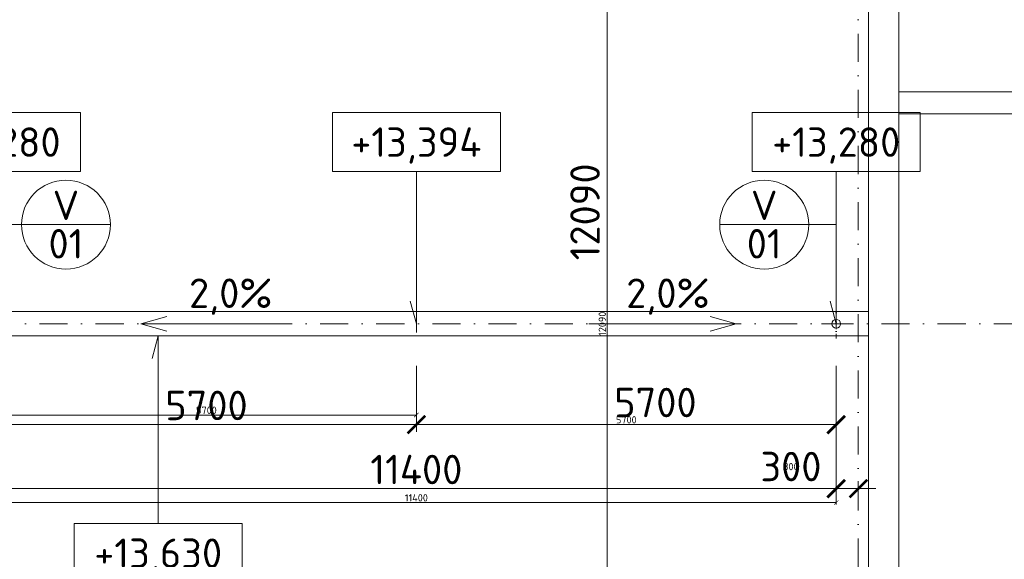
# Model space of a CAD drawing. Header units: millimetres. Extents: x -725694 to 5289369, y -1488057 to 2187451.
# Tile 219 of 256: x 139164 to 152532, y 192100 to 199431. Entities that reach past the tile are written whole.
import ezdxf
from ezdxf.enums import TextEntityAlignment as Align

# ---------------------------------------------------------------- set-up
doc = ezdxf.new("R2010")
doc.units = ezdxf.units.MM
doc.linetypes.add('CENTERX2', pattern=[101.6, 63.5, -12.7, 12.7, -12.7])
doc.linetypes.add('DASHDOT', pattern=[25.4, 12.7, -6.35, 0, -6.35])
doc.layers.get('Defpoints').update_dxf_attribs({"color": 8})
for name, color, linetype, lineweight in [('A99_N_kce-pohl', 1, 'Continuous', 9), ('A99_N_koty-200', 5, 'Continuous', 5), ('A99_N_koty-200 @ 200', 5, 'Continuous', 5), ('A99_N_koty-200 @ 50 (2)', 5, 'Continuous', 5), ('A99_N_koty-vysk', 160, 'Continuous', 5), ('A99_N_znaceni 200', 5, 'Continuous', 5), ('A99_S_kce-pohl', 7, 'Continuous', 5), ('A99_S_osy', 1, 'CENTERX2', 5)]:
    doc.layers.add(name, color=color, linetype=linetype, lineweight=lineweight)
doc.styles.add('A99_kota', font='isocpeur.ttf', dxfattribs={"height": 2})
doc.styles.add('A99_popis', font='isocpeur.ttf')
doc.styles.add('ad_popis 100', font='isocpeur.ttf', dxfattribs={"height": 200})
doc.dimstyles.new('A99_kota_200 new', dxfattribs={"dimscale": 200, "dimtxt": 2, "dimasz": 1.2, "dimexe": 0.5, "dimexo": 1.5, "dimgap": 0.3, "dimtad": 1, "dimdec": 0, "dimzin": 3, "dimdsep": 46, "dimtxsty": 'A99_kota', "dimblk": 'ARCHTICK', "dimcen": 2.5, "dimazin": 2, "dimtfac": 0.75, "dimtdec": 0, "dimtmove": 2, "dimatfit": 0, "dimfxl": 0, "dimtolj": 1, "dimtzin": 0, "dimlwd": 5, "dimlwe": 5, "dimarcsym": 0})

# ---------------------------------------------------------------- blocks, each defined once
blk = doc.blocks.new('_ArchTick')
at = {"color": 0, "linetype": 'ByBlock', "const_width": 0.15}
blk.add_lwpolyline([(-0.5, -0.5), (0.5, 0.5)], dxfattribs=at)
blk = doc.blocks.new('*D4542')
at = {"layer": 'A99_N_koty-200', "color": 0, "linetype": 'Continuous', "lineweight": 5, "transparency": 16777216}
for p, q in [((146340, 201345), (147240, 201345)), ((147140, 189255), (147140, 201345)), ((146340, 189255), (147240, 189255))]:
    blk.add_line(p, q, dxfattribs=at)
at = {"layer": 'Defpoints', "color": 0, "linetype": 'Continuous', "lineweight": 0, "transparency": 16777216}
for p in [(144620, 201345), (147140, 201345), (144620, 189255)]:
    blk.add_point(p, dxfattribs=at)
at = {"layer": 'A99_N_koty-200', "color": 0, "linetype": 'Continuous', "lineweight": 5, "transparency": 16777216, "xscale": 240, "yscale": 240, "zscale": 240}
for p, rotation in [((147140, 201345), 89.9999999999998), ((147140, 189255), 269.9999999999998)]:
    blk.add_blockref('_ArchTick', p, dxfattribs=dict(at, rotation=rotation))
at = {"layer": 'A99_N_koty-200', "color": 0, "linetype": 'Continuous', "transparency": 16777216, "insert": (146840, 196820), "char_height": 400, "attachment_point": 5, "rotation": 90, "style": 'A99_kota'}
blk.add_mtext('\\A1;12090', dxfattribs=at)
blk = doc.blocks.new('*D4543')
at = {"layer": 'A99_N_koty-200', "color": 0, "linetype": 'Continuous', "lineweight": 5, "transparency": 16777216}
for p, q in [((146940, 201345), (147165, 201345)), ((147140, 189255), (147140, 201345)), ((146940, 189255), (147165, 189255))]:
    blk.add_line(p, q, dxfattribs=at)
at = {"layer": 'Defpoints', "color": 0, "linetype": 'Continuous', "lineweight": 0, "transparency": 16777216}
for p in [(144620, 201345), (147140, 201345), (144620, 189255)]:
    blk.add_point(p, dxfattribs=at)
at = {"layer": 'A99_N_koty-200', "color": 0, "linetype": 'Continuous', "lineweight": 5, "transparency": 16777216, "xscale": 60, "yscale": 60, "zscale": 60}
for p, rotation in [((147140, 201345), 89.9999999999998), ((147140, 189255), 269.9999999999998)]:
    blk.add_blockref('_ArchTick', p, dxfattribs=dict(at, rotation=rotation))
at = {"layer": 'A99_N_koty-200', "color": 0, "linetype": 'Continuous', "transparency": 16777216, "insert": (147075, 195300), "char_height": 100, "attachment_point": 5, "rotation": 90, "style": 'A99_kota'}
blk.add_mtext('\\A1;12090', dxfattribs=at)
blk = doc.blocks.new('*U66')
at = {"color": 0, "linetype": 'ByBlock'}
for p, q in [((5.7, -4), (5.7, -14.35)), ((5.7, -14.35), (5.286, -12.805))]:
    blk.add_line(p, q, dxfattribs=at)
blk.add_lwpolyline([(0, -4), (11.4, -4), (11.4, 0), (0, 0)], close=True, dxfattribs=at)
at = {"color": 0, "linetype": 'ByBlock', "style": 'A99_kota'}
for tag, p in [('VYSKA', (5.7, -2.241)), ('VYSKA_POPIS1', (5.7, -6.041)), ('VYSKA_POPIS2', (5.9, -9.541)), ('VYSKA_POPIS3', (5.9, -13.041))]:
    blk.add_attdef(tag, text='', height=2, dxfattribs=at).set_placement(p, align=Align.MIDDLE)
blk = doc.blocks.new('*D5551')
at = {"layer": 'A99_N_koty-200', "color": 0, "linetype": 'Continuous', "lineweight": 5, "transparency": 16777216}
for p, q in [((138850, 193860), (138850, 192960)), ((150250, 193860), (150250, 192960)), ((138850, 193060), (150250, 193060))]:
    blk.add_line(p, q, dxfattribs=at)
at = {"layer": 'Defpoints', "color": 0, "linetype": 'Continuous', "lineweight": 0, "transparency": 16777216}
for p in [(138850, 195300), (150250, 195300), (150250, 193060)]:
    blk.add_point(p, dxfattribs=at)
at = {"layer": 'A99_N_koty-200', "color": 0, "linetype": 'Continuous', "lineweight": 5, "transparency": 16777216, "xscale": 240, "yscale": 240, "zscale": 240, "rotation": 180}
blk.add_blockref('_ArchTick', (138850, 193060), dxfattribs=at)
at = {"layer": 'A99_N_koty-200', "color": 0, "linetype": 'Continuous', "lineweight": 5, "transparency": 16777216, "xscale": 240, "yscale": 240, "zscale": 240}
blk.add_blockref('_ArchTick', (150250, 193060), dxfattribs=at)
at = {"layer": 'A99_N_koty-200', "color": 0, "linetype": 'Continuous', "transparency": 16777216, "insert": (144550, 193320), "char_height": 400, "attachment_point": 5, "style": 'A99_kota'}
blk.add_mtext('\\A1;11400', dxfattribs=at)
blk = doc.blocks.new('*D5552')
at = {"layer": 'A99_N_koty-200', "color": 0, "linetype": 'Continuous', "lineweight": 5, "transparency": 16777216}
for p, q in [((138850, 193070), (138850, 192845)), ((150250, 193070), (150250, 192845)), ((138850, 192870), (150250, 192870))]:
    blk.add_line(p, q, dxfattribs=at)
at = {"layer": 'Defpoints', "color": 0, "linetype": 'Continuous', "lineweight": 0, "transparency": 16777216}
for p in [(138850, 195300), (150250, 195300), (150250, 192870)]:
    blk.add_point(p, dxfattribs=at)
at = {"layer": 'A99_N_koty-200', "color": 0, "linetype": 'Continuous', "lineweight": 5, "transparency": 16777216, "xscale": 60, "yscale": 60, "zscale": 60, "rotation": 180}
blk.add_blockref('_ArchTick', (138850, 192870), dxfattribs=at)
at = {"layer": 'A99_N_koty-200', "color": 0, "linetype": 'Continuous', "lineweight": 5, "transparency": 16777216, "xscale": 60, "yscale": 60, "zscale": 60}
blk.add_blockref('_ArchTick', (150250, 192870), dxfattribs=at)
at = {"layer": 'A99_N_koty-200', "color": 0, "linetype": 'Continuous', "transparency": 16777216, "insert": (144550, 192935), "char_height": 100, "attachment_point": 5, "style": 'A99_kota'}
blk.add_mtext('\\A1;11400', dxfattribs=at)
blk = doc.blocks.new('*D5554')
at = {"layer": 'A99_N_koty-200', "color": 0, "linetype": 'Continuous', "lineweight": 5, "transparency": 16777216}
for p, q in [((144550, 194730), (144550, 193830)), ((150250, 194730), (150250, 193830)), ((150250, 193930), (144550, 193930))]:
    blk.add_line(p, q, dxfattribs=at)
at = {"layer": 'Defpoints', "color": 0, "linetype": 'Continuous', "lineweight": 0, "transparency": 16777216}
for p in [(144550, 195180), (150250, 195300), (144550, 193930)]:
    blk.add_point(p, dxfattribs=at)
at = {"layer": 'A99_N_koty-200', "color": 0, "linetype": 'Continuous', "lineweight": 5, "transparency": 16777216, "xscale": 240, "yscale": 240, "zscale": 240, "rotation": 180}
blk.add_blockref('_ArchTick', (144550, 193930), dxfattribs=at)
at = {"layer": 'A99_N_koty-200', "color": 0, "linetype": 'Continuous', "lineweight": 5, "transparency": 16777216, "xscale": 240, "yscale": 240, "zscale": 240}
blk.add_blockref('_ArchTick', (150250, 193930), dxfattribs=at)
at = {"layer": 'A99_N_koty-200', "color": 0, "linetype": 'Continuous', "transparency": 16777216, "insert": (147795, 194230), "char_height": 400, "attachment_point": 5, "style": 'A99_kota'}
blk.add_mtext('\\A1;5700', dxfattribs=at)
blk = doc.blocks.new('*D5555')
at = {"layer": 'A99_N_koty-200', "color": 0, "linetype": 'Continuous', "lineweight": 5, "transparency": 16777216}
for p, q in [((144550, 194130), (144550, 193905)), ((150250, 194130), (150250, 193905)), ((150250, 193930), (144550, 193930))]:
    blk.add_line(p, q, dxfattribs=at)
at = {"layer": 'Defpoints', "color": 0, "linetype": 'Continuous', "lineweight": 0, "transparency": 16777216}
for p in [(144550, 195180), (150250, 195300), (144550, 193930)]:
    blk.add_point(p, dxfattribs=at)
at = {"layer": 'A99_N_koty-200', "color": 0, "linetype": 'Continuous', "lineweight": 5, "transparency": 16777216, "xscale": 60, "yscale": 60, "zscale": 60, "rotation": 180}
blk.add_blockref('_ArchTick', (144550, 193930), dxfattribs=at)
at = {"layer": 'A99_N_koty-200', "color": 0, "linetype": 'Continuous', "lineweight": 5, "transparency": 16777216, "xscale": 60, "yscale": 60, "zscale": 60}
blk.add_blockref('_ArchTick', (150250, 193930), dxfattribs=at)
at = {"layer": 'A99_N_koty-200', "color": 0, "linetype": 'Continuous', "transparency": 16777216, "insert": (147400, 193995), "char_height": 100, "attachment_point": 5, "style": 'A99_kota'}
blk.add_mtext('\\A1;5700', dxfattribs=at)
blk = doc.blocks.new('*D5557')
at = {"layer": 'A99_N_koty-200', "color": 0, "linetype": 'Continuous', "lineweight": 5, "transparency": 16777216}
for p, q in [((144550, 194730), (144550, 193830)), ((138850, 194555), (138850, 193830)), ((138850, 193930), (144550, 193930))]:
    blk.add_line(p, q, dxfattribs=at)
at = {"layer": 'Defpoints', "color": 0, "linetype": 'Continuous', "lineweight": 0, "transparency": 16777216}
for p in [(144550, 195310), (138850, 194855), (144550, 193930)]:
    blk.add_point(p, dxfattribs=at)
at = {"layer": 'A99_N_koty-200', "color": 0, "linetype": 'Continuous', "lineweight": 5, "transparency": 16777216, "xscale": 240, "yscale": 240, "zscale": 240, "rotation": 180}
blk.add_blockref('_ArchTick', (138850, 193930), dxfattribs=at)
at = {"layer": 'A99_N_koty-200', "color": 0, "linetype": 'Continuous', "lineweight": 5, "transparency": 16777216, "xscale": 240, "yscale": 240, "zscale": 240}
blk.add_blockref('_ArchTick', (144550, 193930), dxfattribs=at)
at = {"layer": 'A99_N_koty-200', "color": 0, "linetype": 'Continuous', "transparency": 16777216, "insert": (141700, 194190), "char_height": 400, "attachment_point": 5, "style": 'A99_kota'}
blk.add_mtext('\\A1;5700', dxfattribs=at)
blk = doc.blocks.new('*D5558')
at = {"layer": 'A99_N_koty-200', "color": 0, "linetype": 'Continuous', "lineweight": 5, "transparency": 16777216}
for p, q in [((138850, 194260), (138850, 194035)), ((144550, 194260), (144550, 194035)), ((138850, 194060), (144550, 194060))]:
    blk.add_line(p, q, dxfattribs=at)
at = {"layer": 'Defpoints', "color": 0, "linetype": 'Continuous', "lineweight": 0, "transparency": 16777216}
for p in [(144550, 195310), (138850, 194855), (144550, 194060)]:
    blk.add_point(p, dxfattribs=at)
at = {"layer": 'A99_N_koty-200', "color": 0, "linetype": 'Continuous', "lineweight": 5, "transparency": 16777216, "xscale": 60, "yscale": 60, "zscale": 60, "rotation": 180}
blk.add_blockref('_ArchTick', (138850, 194060), dxfattribs=at)
at = {"layer": 'A99_N_koty-200', "color": 0, "linetype": 'Continuous', "lineweight": 5, "transparency": 16777216, "xscale": 60, "yscale": 60, "zscale": 60}
blk.add_blockref('_ArchTick', (144550, 194060), dxfattribs=at)
at = {"layer": 'A99_N_koty-200', "color": 0, "linetype": 'Continuous', "transparency": 16777216, "insert": (141700, 194125), "char_height": 100, "attachment_point": 5, "style": 'A99_kota'}
blk.add_mtext('\\A1;5700', dxfattribs=at)
blk = doc.blocks.new('*D5560')
at = {"layer": 'A99_N_koty-200', "color": 0, "linetype": 'Continuous', "lineweight": 5, "transparency": 16777216}
for p, q in [((150250, 193060), (150010, 193060)), ((150250, 193060), (150250, 193160)), ((150250, 193060), (150550, 193060)), ((150550, 193060), (150550, 193160)), ((150550, 193060), (150790, 193060))]:
    blk.add_line(p, q, dxfattribs=at)
at = {"layer": 'Defpoints', "color": 0, "linetype": 'Continuous', "lineweight": 0, "transparency": 16777216}
for p in [(150250, 193060), (150550, 193060), (150550, 193060)]:
    blk.add_point(p, dxfattribs=at)
at = {"layer": 'A99_N_koty-200', "color": 0, "linetype": 'Continuous', "lineweight": 5, "transparency": 16777216, "xscale": 240, "yscale": 240, "zscale": 240}
blk.add_blockref('_ArchTick', (150250, 193060), dxfattribs=at)
at = {"layer": 'A99_N_koty-200', "color": 0, "linetype": 'Continuous', "lineweight": 5, "transparency": 16777216, "xscale": 240, "yscale": 240, "zscale": 240, "rotation": 180}
blk.add_blockref('_ArchTick', (150550, 193060), dxfattribs=at)
at = {"layer": 'A99_N_koty-200', "color": 0, "linetype": 'Continuous', "transparency": 16777216, "insert": (149635, 193360), "char_height": 400, "attachment_point": 5, "style": 'A99_kota'}
blk.add_mtext('\\A1;300', dxfattribs=at)
blk = doc.blocks.new('*D5561')
at = {"layer": 'A99_N_koty-200', "color": 0, "linetype": 'Continuous', "lineweight": 5, "transparency": 16777216}
for p, q in [((150250, 193060), (150190, 193060)), ((150250, 193060), (150250, 193085)), ((150250, 193060), (150550, 193060)), ((150550, 193060), (150550, 193085)), ((150550, 193060), (150610, 193060))]:
    blk.add_line(p, q, dxfattribs=at)
at = {"layer": 'Defpoints', "color": 0, "linetype": 'Continuous', "lineweight": 0, "transparency": 16777216}
for p in [(150250, 193060), (150550, 193060), (150550, 193060)]:
    blk.add_point(p, dxfattribs=at)
at = {"layer": 'A99_N_koty-200', "color": 0, "linetype": 'Continuous', "lineweight": 5, "transparency": 16777216, "xscale": 60, "yscale": 60, "zscale": 60}
blk.add_blockref('_ArchTick', (150250, 193060), dxfattribs=at)
at = {"layer": 'A99_N_koty-200', "color": 0, "linetype": 'Continuous', "lineweight": 5, "transparency": 16777216, "xscale": 60, "yscale": 60, "zscale": 60, "rotation": 180}
blk.add_blockref('_ArchTick', (150550, 193060), dxfattribs=at)
at = {"layer": 'A99_N_koty-200', "color": 0, "linetype": 'Continuous', "transparency": 16777216, "insert": (149635, 193360), "char_height": 100, "attachment_point": 5, "style": 'A99_kota'}
blk.add_mtext('\\A1;300', dxfattribs=at)
blk = doc.blocks.new('*U20')
at = {"color": 0, "linetype": 'ByBlock'}
blk.add_line((-3.02, 0), (3.02, 0), dxfattribs=at)
blk.add_circle((0, 0), 3.02, dxfattribs=at)
at = {"color": 0, "linetype": 'ByBlock', "style": 'A99_popis'}
for tag, p in [('KATEGORIE', (0, 1.31)), ('PRVEK', (0, -1.298))]:
    blk.add_attdef(tag, text='', height=2, dxfattribs=at).set_placement(p, align=Align.MIDDLE_CENTER)
blk = doc.blocks.new('*U452')
at = {"color": 0, "linetype": 'ByBlock'}
for p, q in [((5.7, 12.75), (5.286, 11.205)), ((5.7, 0), (5.7, 12.75))]:
    blk.add_line(p, q, dxfattribs=at)
blk.add_lwpolyline([(0, -4), (11.4, -4), (11.4, 0), (0, 0)], close=True, dxfattribs=at)
at = {"color": 0, "linetype": 'ByBlock', "style": 'A99_kota'}
for tag, p in [('VYSKA', (5.7, -2.241)), ('VYSKA_POPIS1', (5.7, -6.041)), ('VYSKA_POPIS2', (5.9, -9.541)), ('VYSKA_POPIS3', (5.9, -13.041))]:
    blk.add_attdef(tag, text='', height=2, dxfattribs=at).set_placement(p, align=Align.MIDDLE)
blk = doc.blocks.new('*U6046')
at = {"layer": 'A99_N_koty-200 @ 200', "linetype": 'Continuous'}
dim = blk.add_linear_dim(base=(147140, 201345), p1=(144620, 189255), p2=(144620, 201345), angle=90, dimstyle='A99_kota_200 new', override={"dimscale": 200, "dimtix": 1, "dimtofl": 1, "dimtmove": 2, "dimatfit": 0}, dxfattribs=at)
dim.commit()
dim.dimension.update_dxf_attribs({"geometry": '*D4542', "text_midpoint": (146840, 196820), "dimtype": 128})
at = {"layer": 'A99_N_koty-200 @ 50 (2)', "linetype": 'Continuous'}
dim = blk.add_linear_dim(base=(147140, 201345), p1=(144620, 189255), p2=(144620, 201345), angle=90, dimstyle='A99_kota_200 new', override={"dimscale": 50, "dimtix": 1, "dimtofl": 1, "dimtmove": 2, "dimatfit": 0}, dxfattribs=at)
dim.commit()
dim.dimension.update_dxf_attribs({"geometry": '*D4543', "text_midpoint": (147075, 195300)})
blk = doc.blocks.new('*U6348')
at = {"layer": 'A99_N_koty-200 @ 200', "linetype": 'Continuous'}
dim = blk.add_linear_dim(base=(150250, 193060), p1=(138850, 195300), p2=(150250, 195300), dimstyle='A99_kota_200 new', override={"dimscale": 200, "dimtix": 1, "dimtofl": 1, "dimtmove": 2, "dimatfit": 0}, dxfattribs=at)
dim.commit()
dim.dimension.update_dxf_attribs({"geometry": '*D5551', "text_midpoint": (144550, 193320)})
at = {"layer": 'A99_N_koty-200 @ 50 (2)', "linetype": 'Continuous'}
dim = blk.add_linear_dim(base=(150250, 192870), p1=(138850, 195300), p2=(150250, 195300), dimstyle='A99_kota_200 new', override={"dimscale": 50, "dimtix": 1, "dimtofl": 1, "dimtmove": 2, "dimatfit": 0}, dxfattribs=at)
dim.commit()
dim.dimension.update_dxf_attribs({"geometry": '*D5552', "text_midpoint": (144550, 192935)})
blk = doc.blocks.new('*U6349')
at = {"layer": 'A99_N_koty-200 @ 200', "linetype": 'Continuous'}
dim = blk.add_linear_dim(base=(144550, 193930), p1=(150250, 195300), p2=(144550, 195180), angle=180, dimstyle='A99_kota_200 new', override={"dimscale": 200, "dimtix": 1, "dimtofl": 1, "dimtmove": 2, "dimatfit": 0}, dxfattribs=at)
dim.commit()
dim.dimension.update_dxf_attribs({"geometry": '*D5554', "text_midpoint": (147795, 194230), "dimtype": 128})
at = {"layer": 'A99_N_koty-200 @ 50 (2)', "linetype": 'Continuous'}
dim = blk.add_linear_dim(base=(144550, 193930), p1=(150250, 195300), p2=(144550, 195180), angle=180, dimstyle='A99_kota_200 new', override={"dimscale": 50, "dimtix": 1, "dimtofl": 1, "dimtmove": 2, "dimatfit": 0}, dxfattribs=at)
dim.commit()
dim.dimension.update_dxf_attribs({"geometry": '*D5555', "text_midpoint": (147400, 193995)})
blk = doc.blocks.new('*U6350')
at = {"layer": 'A99_N_koty-200 @ 200', "linetype": 'Continuous'}
dim = blk.add_linear_dim(base=(144550, 193930), p1=(138850, 194855), p2=(144550, 195310), dimstyle='A99_kota_200 new', override={"dimscale": 200, "dimtix": 1, "dimtofl": 1, "dimtmove": 2, "dimatfit": 0}, dxfattribs=at)
dim.commit()
dim.dimension.update_dxf_attribs({"geometry": '*D5557', "text_midpoint": (141700, 194190)})
at = {"layer": 'A99_N_koty-200 @ 50 (2)', "linetype": 'Continuous'}
dim = blk.add_linear_dim(base=(144550, 194060), p1=(138850, 194855), p2=(144550, 195310), dimstyle='A99_kota_200 new', override={"dimscale": 50, "dimtix": 1, "dimtofl": 1, "dimtmove": 2, "dimatfit": 0}, dxfattribs=at)
dim.commit()
dim.dimension.update_dxf_attribs({"geometry": '*D5558', "text_midpoint": (141700, 194125)})
blk = doc.blocks.new('*U6351')
at = {"layer": 'A99_N_koty-200 @ 200', "linetype": 'Continuous'}
dim = blk.add_linear_dim(base=(150550, 193060), p1=(150250, 193060), p2=(150550, 193060), dimstyle='A99_kota_200 new', override={"dimscale": 200, "dimtix": 1, "dimtofl": 1, "dimtmove": 2, "dimatfit": 0}, dxfattribs=at)
dim.commit()
dim.dimension.update_dxf_attribs({"geometry": '*D5560', "text_midpoint": (149635, 193360), "dimtype": 128})
at = {"layer": 'A99_N_koty-200 @ 50 (2)', "linetype": 'Continuous'}
dim = blk.add_linear_dim(base=(150550, 193060), p1=(150250, 193060), p2=(150550, 193060), dimstyle='A99_kota_200 new', override={"dimscale": 50, "dimtix": 1, "dimtofl": 1, "dimtmove": 2, "dimatfit": 0}, dxfattribs=at)
dim.commit()
dim.dimension.update_dxf_attribs({"geometry": '*D5561', "text_midpoint": (149635, 193360), "dimtype": 128})

msp = doc.modelspace()

# ---------------------------------------------------------------- linework, layer by layer
at = {"layer": 'A99_N_kce-pohl', "linetype": 'Continuous', "lineweight": 9}
for points in [[(151100, 176350), (151100, 214430)], [(150690, 177180), (150690, 214020)]]:
    msp.add_lwpolyline(points, dxfattribs=at)
at = {"layer": 'A99_N_kce-pohl', "color": 1, "linetype": 'Continuous', "ltscale": 25}
msp.add_lwpolyline([(150690, 195135), (150690, 195465), (6000, 195465), (6000, 195135)], close=True, dxfattribs=at)
at = {"layer": 'A99_N_kce-pohl', "color": 1, "linetype": 'DASHDOT', "lineweight": 5, "ltscale": 5}
for points in [[(150250, 195100), (150250, 195500)], [(150050, 195300), (150450, 195300)]]:
    msp.add_lwpolyline(points, dxfattribs=at)
at = {"layer": 'A99_N_kce-pohl', "linetype": 'Continuous', "ltscale": 25}
msp.add_lwpolyline([(144550, 195180), (144550, 195420)], dxfattribs=at)
at = {"layer": 'A99_N_kce-pohl', "color": 1, "linetype": 'Continuous'}
msp.add_circle((150250, 195300), 60, dxfattribs=at)
at = {"layer": 'A99_N_koty-vysk'}
for points in [[(140810, 195300), (141160, 195400)], [(148890, 195300), (148540, 195400)], [(140810, 195300), (142810, 195300)], [(140810, 195300), (141160, 195200)], [(148890, 195300), (146890, 195300)], [(148890, 195300), (148540, 195200)]]:
    msp.add_lwpolyline(points, dxfattribs=at)
at = {"layer": 'A99_N_znaceni 200'}
for points in [[(139188.5, 196646.5), (138850, 196646.5)], [(150250, 196646.5), (149876.5, 196646.5)]]:
    msp.add_lwpolyline(points, dxfattribs=at)
at = {"layer": 'A99_S_kce-pohl', "linetype": 'Continuous', "ltscale": 25}
msp.add_line((151100, 198450), (151100, 177450), dxfattribs=at)
for points in [[(151100, 198450), (163750, 198450), (163750, 176900), (151100, 176900)], [(151100, 198150), (163450, 198150), (163450, 177200), (151100, 177200)]]:
    msp.add_lwpolyline(points, dxfattribs=at)
at = {"layer": 'A99_S_osy', "linetype": 'DASHDOT', "lineweight": 5, "ltscale": 30}
for points in [[(150550, 250300), (150550, 146890)], [(176395, 195300), (4375, 195300)]]:
    msp.add_lwpolyline(points, dxfattribs=at)

# ---------------------------------------------------------------- block references
at = {"layer": 'A99_N_koty-200', "color": 3, "linetype": 'Continuous', "lineweight": 0}
for name in ['*U6046', '*U6350', '*U6348', '*U6349', '*U6351']:
    msp.add_blockref(name, (0, 0), dxfattribs=at)
at = {"layer": 'A99_N_koty-vysk', "xscale": 200, "yscale": 200, "zscale": 200}
for name, p, values in [('*U66', (137710, 198170), {'VYSKA': '+13,280'}), ('*U66', (143410, 198170), {'VYSKA': '+13,394'}), ('*U66', (149110, 198170), {'VYSKA': '+13,280'}), ('*U452', (139905, 192585), {'VYSKA': '+13,630'})]:
    msp.add_blockref(name, p, dxfattribs=at).add_auto_attribs(values)
at = {"layer": 'A99_N_znaceni 200', "xscale": 200, "yscale": 200, "zscale": 200}
for p in [(139792.5, 196646.5), (149272.5, 196646.5)]:
    msp.add_blockref('*U20', p, dxfattribs=at).add_auto_attribs({'KATEGORIE': 'V', 'PRVEK': '01'})

# ---------------------------------------------------------------- texts
at = {"layer": 'A99_N_koty-vysk', "char_height": 400, "style": 'ad_popis 100'}
for insert, attachment_point in [((141463, 195915), 1), ((148530, 195915), 3)]:
    msp.add_mtext_dynamic_manual_height_columns('2,0%', width=673.852, gutter_width=2000, heights=[0], dxfattribs=dict(at, insert=insert, attachment_point=attachment_point))

doc.saveas('drawing.dxf')
